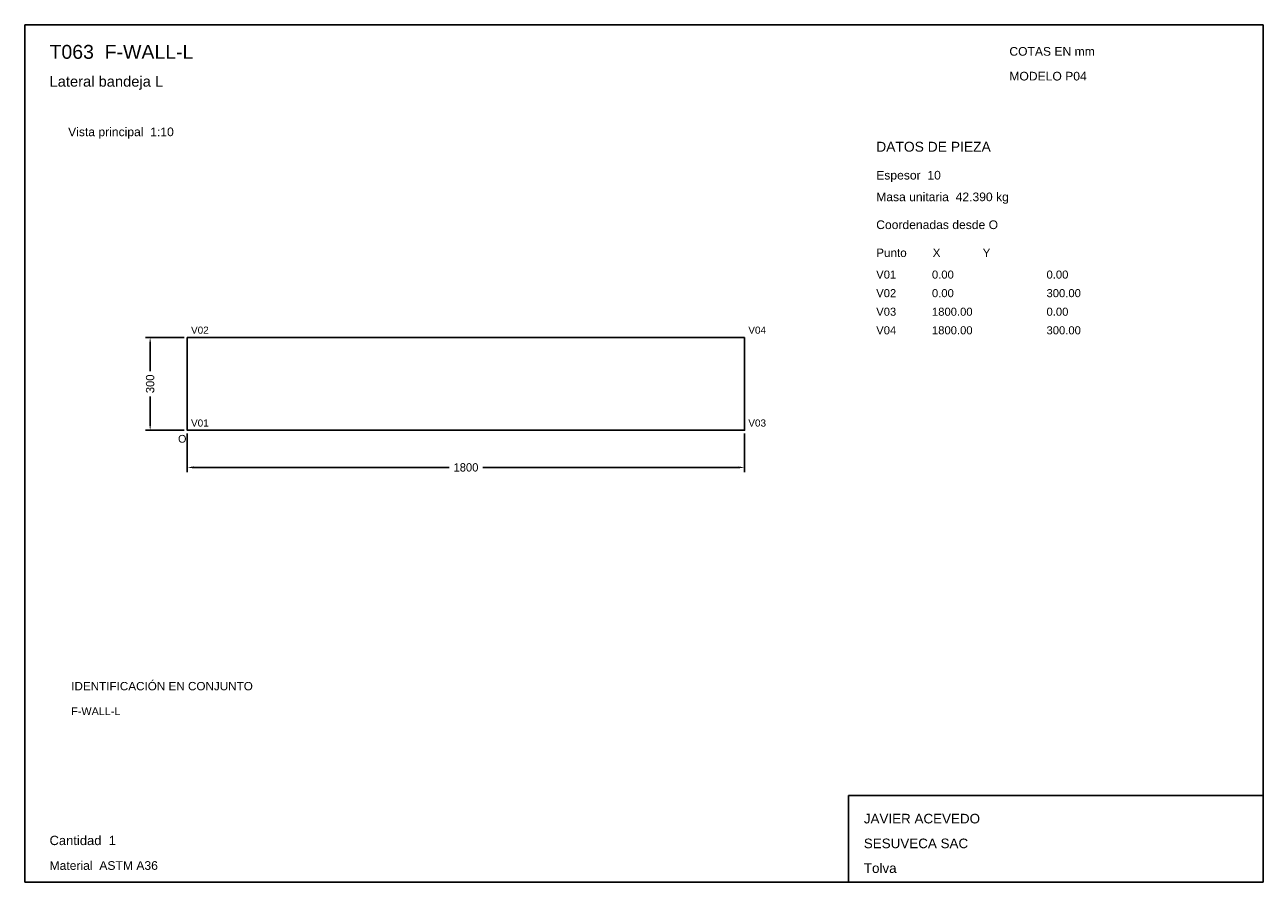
# Model space of a CAD drawing. Header units: millimetres. Extents: x 10 to 410, y 10 to 287.
import ezdxf

# ---------------------------------------------------------------- set-up
doc = ezdxf.new("R2010")
doc.units = ezdxf.units.MM
doc.styles.add('ARIAL', font='arial.ttf')
doc.dimstyles.get("Standard").update_dxf_attribs({"dimtxt": 2.5, "dimasz": 2.5, "dimexe": 1.25, "dimexo": 0.625, "dimtad": 1, "dimcen": 2.5, "dimazin": 3, "dimtfac": 1, "dimtmove": 0, "dimatfit": 3})

# ---------------------------------------------------------------- blocks, each defined once
blk = doc.blocks.new('_CLOSEDFILLED')
at = {"color": 0, "linetype": 'BYBLOCK'}
blk.add_solid([(-1, 0.16), (0, 0), (-1, -0.16)], dxfattribs=at)
blk = doc.blocks.new('*D1')
for p, q in [((62.5, 155), (62.5, 142.5)), ((242.5, 155), (242.5, 142.5)), ((64.5, 144), (147.1, 144)), ((157.9, 144), (240.5, 144))]:
    blk.add_line(p, q)
at = {"layer": 'Defpoints'}
for p in [(62.5, 156), (242.5, 156), (62.5, 144)]:
    blk.add_point(p, dxfattribs=at)
at = {"xscale": 2, "yscale": 2, "rotation": 180}
blk.add_blockref('_CLOSEDFILLED', (62.5, 144), dxfattribs=at)
at = {"xscale": 2, "yscale": 2}
blk.add_blockref('_CLOSEDFILLED', (242.5, 144), dxfattribs=at)
at = {"insert": (152.5, 144), "char_height": 2.7, "attachment_point": 5}
blk.add_mtext('1800', dxfattribs=at)
blk = doc.blocks.new('*D2')
for p, q in [((61.5, 186), (49, 186)), ((50.5, 175.05), (50.5, 184)), ((50.5, 158), (50.5, 166.95)), ((61.5, 156), (49, 156))]:
    blk.add_line(p, q)
at = {"layer": 'Defpoints'}
for p in [(62.5, 186), (50.5, 156), (62.5, 156)]:
    blk.add_point(p, dxfattribs=at)
at = {"xscale": 2, "yscale": 2}
for p, rotation in [((50.5, 186), 90), ((50.5, 156), 270)]:
    blk.add_blockref('_CLOSEDFILLED', p, dxfattribs=dict(at, rotation=rotation))
at = {"insert": (50.5, 171), "char_height": 2.7, "attachment_point": 5, "rotation": 90}
blk.add_mtext('300', dxfattribs=at)

msp = doc.modelspace()

# ---------------------------------------------------------------- linework, layer by layer
for p, q in [((410, 287), (10, 287)), ((10, 287), (10, 10)), ((410, 10), (410, 287)), ((410, 38), (276, 38)), ((276, 38), (276, 10)), ((410, 10), (410, 38)), ((10, 10), (410, 10)), ((276, 10), (410, 10))]:
    msp.add_line(p, q)
for points in [[(62.5, 186), (62.5, 156), (62.5, 156)], [(62.5, 186), (242.5, 186), (242.5, 186)], [(242.5, 186), (242.5, 156), (242.5, 156)], [(62.5, 156), (242.5, 156), (242.5, 156)]]:
    msp.add_lwpolyline(points)

# ---------------------------------------------------------------- texts
at = {"style": 'ARIAL'}
for s, height, p in [('T063  F-WALL-L', 4.5, (18, 276)), ('COTAS EN mm', 2.8, (328, 277)), ('Lateral bandeja L', 3.4, (18, 267)), ('MODELO P04', 2.8, (328, 269)), ('Vista principal  1:10', 2.8, (24, 251)), ('DATOS DE PIEZA', 3.2, (285, 246)), ('Espesor  10', 2.8, (285, 237)), ('Masa unitaria  42.390 kg', 2.8, (285, 230)), ('Coordenadas desde O', 2.8, (285, 221)), ('Punto        X             Y', 2.7, (285, 212)), ('V01', 2.6, (285, 205)), ('0.00', 2.6, (303, 205)), ('0.00', 2.6, (340, 205)), ('V02', 2.6, (285, 199)), ('0.00', 2.6, (303, 199)), ('300.00', 2.6, (340, 199)), ('V03', 2.6, (285, 193)), ('1800.00', 2.6, (303, 193)), ('0.00', 2.6, (340, 193)), ('V02', 2.3, (63.7, 187.2)), ('V04', 2.3, (243.7, 187.2)), ('V04', 2.6, (285, 187)), ('1800.00', 2.6, (303, 187)), ('300.00', 2.6, (340, 187)), ('V01', 2.3, (63.7, 157.2)), ('V03', 2.3, (243.7, 157.2)), ('O', 2.5, (59.5, 152)), ('IDENTIFICACIÓN EN CONJUNTO', 2.7, (25, 72)), ('F-WALL-L', 2.5, (25, 64)), ('JAVIER ACEVEDO', 3.1, (281, 29)), ('Cantidad  1', 3, (18, 22)), ('SESUVECA SAC', 3.1, (281, 21)), ('Material  ASTM A36', 2.8, (18, 14)), ('Tolva', 3.1, (281, 13))]:
    msp.add_text(s, height=height, dxfattribs=at).set_placement(p)

# ---------------------------------------------------------------- dimensions: what is measured, and where the dimension line sits
dim = msp.add_linear_dim(base=(50.5, 156), p1=(62.5, 156), p2=(62.5, 186), angle=90, dimstyle='Standard', override={"dimtxt": 2.7, "dimasz": 2, "dimexe": 1.5, "dimexo": 1, "dimgap": 1, "dimdec": 2, "dimlfac": 10, "dimzin": 8})
dim.commit()
dim.dimension.update_dxf_attribs({"geometry": '*D2', "text_midpoint": (50.5, 171)})
dim = msp.add_linear_dim(base=(62.5, 144), p1=(62.5, 156), p2=(242.5, 156), dimstyle='Standard', override={"dimtxt": 2.7, "dimasz": 2, "dimexe": 1.5, "dimexo": 1, "dimgap": 1, "dimdec": 2, "dimlfac": 10, "dimzin": 8})
dim.commit()
dim.dimension.update_dxf_attribs({"geometry": '*D1', "text_midpoint": (152.5, 144)})

doc.saveas('drawing.dxf')
